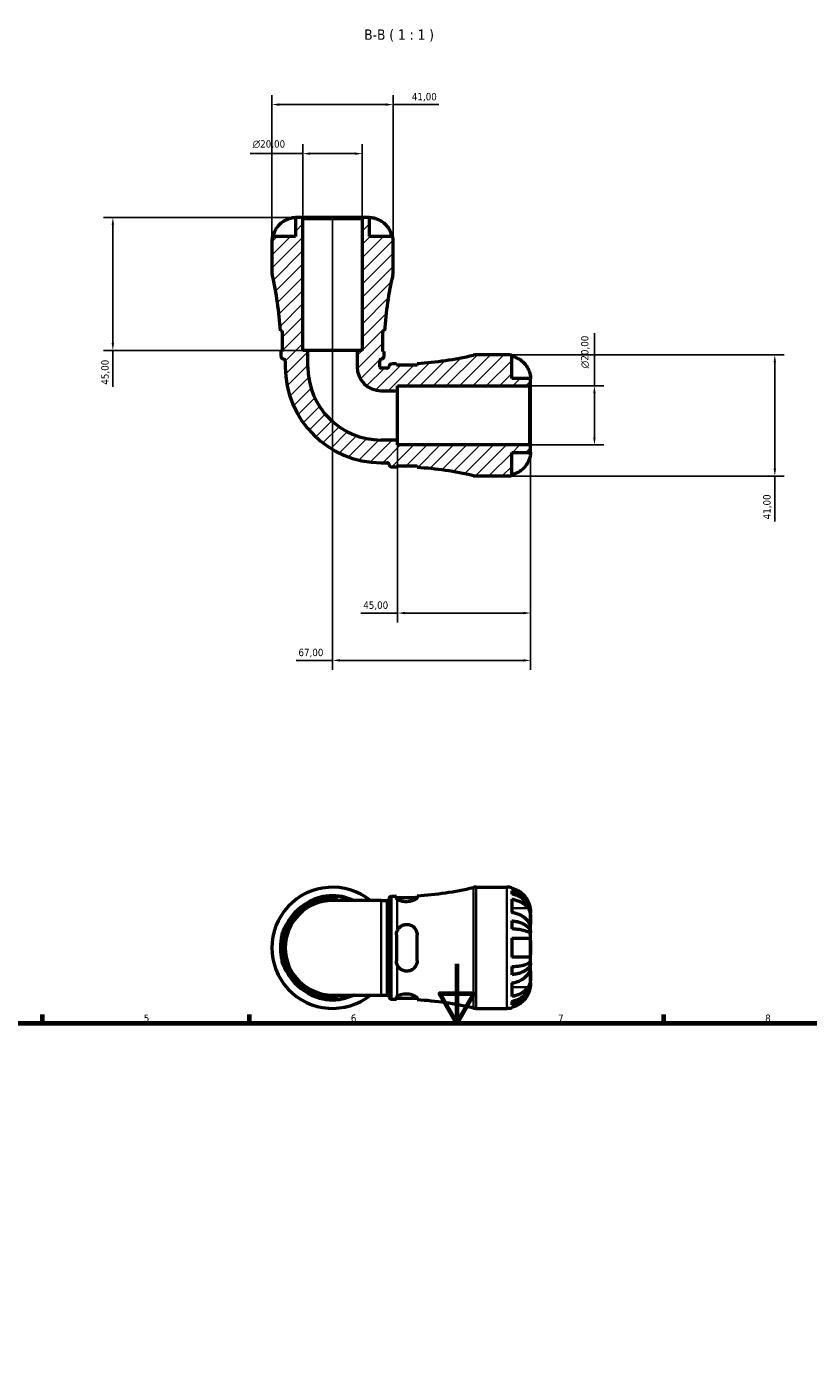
# Model space of a CAD drawing. Header units: millimetres. Extents: x 0 to 898, y 0 to 911.
# Tile 7 of 11: x 275 to 539, y 456 to 911. Entities that reach past the tile are written whole.
import ezdxf

# ---------------------------------------------------------------- set-up
doc = ezdxf.new("R2010")
doc.units = ezdxf.units.MM
for name, color, linetype, lineweight in [('Border (ISO)', 7, 'Continuous', 70), ('Dimension (ISO)', 7, 'Continuous', 25), ('Hatch (ISO)', 7, 'Continuous', 18), ('Symbol (ISO)', 7, 'Continuous', 25), ('Visible (ISO)', 7, 'Continuous', 50), ('Visible Narrow (ISO)', 7, 'Continuous', 35)]:
    doc.layers.add(name, color=color, linetype=linetype, lineweight=lineweight)
doc.styles.add('Label Text (ISO)', font='tahoma.ttf')
doc.styles.add('Note Text (ISO)', font='tahoma.ttf')
doc.dimstyles.new('Default (ISO)', dxfattribs={"dimtxt": 2.5, "dimasz": 2.5, "dimexe": 3.175, "dimexo": 0, "dimgap": 0.762, "dimtad": 1, "dimrnd": 1e-08, "dimzin": 0, "dimtxsty": 'Note Text (ISO)', "dimcen": 0.09, "dimdle": 10, "dimclrd": 256, "dimclre": 256, "dimclrt": 232, "dimazin": 0, "dimtfac": 1.40208, "dimtmove": 0, "dimatfit": 3, "dimfxl": 1, "dimtolj": 1, "dimtzin": 0, "dimlwd": -1, "dimlwe": -1, "dimarcsym": 0})

# ---------------------------------------------------------------- blocks, each defined once
blk = doc.blocks.new('Borders Default Border')
at = {"layer": 'Border (ISO)'}
for p, q in [((280.33, 574), (280.33, 576.9)), ((350.42, 574), (350.42, 576.9)), ((490.58, 574), (490.58, 576.9))]:
    blk.add_line(p, q, dxfattribs=at)
at = {"layer": 'Border (ISO)', "flags": 128}
for points in [[(420.5, 594), (420.5, 574), (414.73, 584), (426.27, 584), (420.5, 574)], [(20, 20), (20, 574), (821, 574), (821, 20), (20, 20)]]:
    blk.add_lwpolyline(points, dxfattribs=at)
at = {"layer": 'Border (ISO)', "color": 232, "true_color": 0xca0064, "char_height": 2.5, "attachment_point": 7, "style": 'Note Text (ISO)'}
for s, insert in [('5', (314.64, 574.35)), ('6', (384.66, 574.35)), ('7', (454.77, 574.4)), ('8', (524.81, 574.34))]:
    blk.add_mtext(s, dxfattribs=dict(at, insert=insert))
blk = doc.blocks.new('*D7')
at = {"layer": 'Defpoints', "color": 0, "transparency": 16777216}
for p in [(368.47, 868.23), (368.47, 846.23), (388.47, 846.23)]:
    blk.add_point(p, dxfattribs=at)
at = {"layer": 'Dimension (ISO)', "transparency": 16777216}
for p, q in [((368.47, 846.23), (368.47, 871.41)), ((388.47, 846.23), (388.47, 871.41)), ((368.47, 868.23), (350.65, 868.23)), ((385.97, 868.23), (370.97, 868.23))]:
    blk.add_line(p, q, dxfattribs=at)
for points in [[(370.97, 868.65), (370.97, 867.82), (368.47, 868.23)], [(385.97, 868.65), (385.97, 867.82), (388.47, 868.23)]]:
    blk.add_solid(points, dxfattribs=at)
at = {"layer": 'Dimension (ISO)', "color": 232, "true_color": 0xca0064, "transparency": 16777216, "insert": (351.41, 872.76), "char_height": 2.5, "attachment_point": 1, "style": 'Note Text (ISO)'}
blk.add_mtext('\\A1;\\fAIGDT|b0|i0;\\H2.5000;\\ln\\fTahoma|b0|i0;\\H2.5000;20,00', dxfattribs=at)
blk = doc.blocks.new('*D8')
at = {"layer": 'Defpoints', "color": 0, "transparency": 16777216}
for p in [(445.06, 789.64), (467.06, 789.64), (445.06, 769.64)]:
    blk.add_point(p, dxfattribs=at)
at = {"layer": 'Dimension (ISO)', "transparency": 16777216}
for p, q in [((467.06, 789.64), (467.06, 807.46)), ((445.06, 789.64), (470.23, 789.64)), ((467.06, 772.14), (467.06, 787.14)), ((445.06, 769.64), (470.23, 769.64))]:
    blk.add_line(p, q, dxfattribs=at)
for points in [[(466.64, 787.14), (467.47, 787.14), (467.06, 789.64)], [(466.64, 772.14), (467.47, 772.14), (467.06, 769.64)]]:
    blk.add_solid(points, dxfattribs=at)
at = {"layer": 'Dimension (ISO)', "color": 232, "true_color": 0xca0064, "transparency": 16777216, "insert": (462.53, 795.59), "char_height": 2.5, "attachment_point": 1, "rotation": 90, "style": 'Note Text (ISO)'}
blk.add_mtext('\\A1;\\fAIGDT|b0|i0;\\H2.5000;\\ln\\fTahoma|b0|i0;\\H2.5000;20,00', dxfattribs=at)
blk = doc.blocks.new('*D9')
at = {"layer": 'Defpoints', "color": 0, "transparency": 16777216}
for p in [(437.47, 800.14), (437.47, 759.14), (528.07, 759.14)]:
    blk.add_point(p, dxfattribs=at)
at = {"layer": 'Dimension (ISO)', "transparency": 16777216}
for p, q in [((437.47, 800.14), (531.25, 800.14)), ((528.07, 797.64), (528.07, 761.64)), ((437.47, 759.14), (531.25, 759.14)), ((528.07, 759.14), (528.07, 743.71))]:
    blk.add_line(p, q, dxfattribs=at)
for points in [[(527.66, 797.64), (528.49, 797.64), (528.07, 800.14)], [(527.66, 761.64), (528.49, 761.64), (528.07, 759.14)]]:
    blk.add_solid(points, dxfattribs=at)
at = {"layer": 'Dimension (ISO)', "color": 232, "true_color": 0xca0064, "transparency": 16777216, "insert": (524.14, 744.47), "char_height": 2.5, "attachment_point": 1, "rotation": 90, "style": 'Note Text (ISO)'}
blk.add_mtext('\\A1;41,00', dxfattribs=at)
blk = doc.blocks.new('*D10')
at = {"layer": 'Defpoints', "color": 0, "transparency": 16777216}
for p in [(398.97, 884.84), (357.97, 838.64), (398.97, 838.64)]:
    blk.add_point(p, dxfattribs=at)
at = {"layer": 'Dimension (ISO)', "transparency": 16777216}
for p, q in [((357.97, 838.64), (357.97, 888.01)), ((360.47, 884.84), (396.47, 884.84)), ((398.97, 838.64), (398.97, 888.01)), ((398.97, 884.84), (414.4, 884.84))]:
    blk.add_line(p, q, dxfattribs=at)
for points in [[(360.47, 885.25), (360.47, 884.42), (357.97, 884.84)], [(396.47, 885.25), (396.47, 884.42), (398.97, 884.84)]]:
    blk.add_solid(points, dxfattribs=at)
at = {"layer": 'Dimension (ISO)', "color": 232, "true_color": 0xca0064, "transparency": 16777216, "insert": (405.3, 888.77), "char_height": 2.5, "attachment_point": 1, "style": 'Note Text (ISO)'}
blk.add_mtext('\\A1;41,00', dxfattribs=at)
blk = doc.blocks.new('*D11')
at = {"layer": 'Defpoints', "color": 0, "transparency": 16777216}
for p in [(368.06, 846.64), (304.17, 801.64), (370.13, 801.64)]:
    blk.add_point(p, dxfattribs=at)
at = {"layer": 'Dimension (ISO)', "transparency": 16777216}
for p, q in [((368.06, 846.64), (301, 846.64)), ((304.17, 844.14), (304.17, 804.14)), ((370.13, 801.64), (301, 801.64)), ((304.17, 801.64), (304.17, 789.28))]:
    blk.add_line(p, q, dxfattribs=at)
for points in [[(303.76, 844.14), (304.59, 844.14), (304.17, 846.64)], [(303.76, 804.14), (304.59, 804.14), (304.17, 801.64)]]:
    blk.add_solid(points, dxfattribs=at)
at = {"layer": 'Dimension (ISO)', "color": 232, "true_color": 0xca0064, "transparency": 16777216, "insert": (300.24, 790.04), "char_height": 2.5, "attachment_point": 1, "rotation": 90, "style": 'Note Text (ISO)'}
blk.add_mtext('\\A1;45,00', dxfattribs=at)
blk = doc.blocks.new('*D12')
at = {"layer": 'Defpoints', "color": 0, "transparency": 16777216}
for p in [(400.47, 771.31), (445.47, 769.23), (400.47, 712.76)]:
    blk.add_point(p, dxfattribs=at)
at = {"layer": 'Dimension (ISO)', "transparency": 16777216}
for p, q in [((400.47, 771.31), (400.47, 709.58)), ((445.47, 769.23), (445.47, 709.58)), ((400.47, 712.76), (388.1, 712.76)), ((442.97, 712.76), (402.97, 712.76))]:
    blk.add_line(p, q, dxfattribs=at)
for points in [[(402.97, 713.17), (402.97, 712.34), (400.47, 712.76)], [(442.97, 713.17), (442.97, 712.34), (445.47, 712.76)]]:
    blk.add_solid(points, dxfattribs=at)
at = {"layer": 'Dimension (ISO)', "color": 232, "true_color": 0xca0064, "transparency": 16777216, "insert": (388.86, 716.69), "char_height": 2.5, "attachment_point": 1, "style": 'Note Text (ISO)'}
blk.add_mtext('\\A1;45,00', dxfattribs=at)
blk = doc.blocks.new('*D13')
at = {"layer": 'Defpoints', "color": 0, "transparency": 16777216}
for p in [(378.47, 846.23), (445.47, 769.23), (378.47, 696.74)]:
    blk.add_point(p, dxfattribs=at)
at = {"layer": 'Dimension (ISO)', "transparency": 16777216}
for p, q in [((378.47, 846.23), (378.47, 693.57)), ((445.47, 769.23), (445.47, 693.57)), ((378.47, 696.74), (366.18, 696.74)), ((442.97, 696.74), (380.97, 696.74))]:
    blk.add_line(p, q, dxfattribs=at)
for points in [[(380.97, 697.16), (380.97, 696.33), (378.47, 696.74)], [(442.97, 697.16), (442.97, 696.33), (445.47, 696.74)]]:
    blk.add_solid(points, dxfattribs=at)
at = {"layer": 'Dimension (ISO)', "color": 232, "true_color": 0xca0064, "transparency": 16777216, "insert": (366.94, 700.68), "char_height": 2.5, "attachment_point": 1, "style": 'Note Text (ISO)'}
blk.add_mtext('\\A1;67,00', dxfattribs=at)

msp = doc.modelspace()

# ---------------------------------------------------------------- hatches: boundary and pattern name
at = {"layer": 'Hatch (ISO)'}
h = msp.add_hatch(dxfattribs=at)
h.set_pattern_fill('ANSI31', color=256, scale=25.4, style=0)
h.set_pattern_definition([(45, (0, 0), (-2.245064, 2.245064), [])])
edge = h.paths.add_edge_path()
edge.add_line((445.468, 769.232), (445.058, 769.642))
edge.add_line((445.058, 769.642), (400.468, 769.642))
edge.add_line((400.468, 769.642), (400.468, 771.309))
edge.add_line((400.468, 771.309), (394.935, 771.309))
edge.add_ellipse((394.935, 796.11), major_axis=(0, -24.801), ratio=1, start_angle=270, end_angle=360, ccw=False)
edge.add_line((370.135, 796.11), (370.135, 801.642))
edge.add_line((370.135, 801.642), (368.468, 801.642))
edge.add_line((368.468, 801.642), (368.468, 846.232))
edge.add_line((368.468, 846.232), (368.058, 846.642))
edge.add_line((368.058, 846.642), (365.968, 846.642))
edge.add_line((365.968, 846.642), (365.968, 840.242))
edge.add_line((365.968, 840.242), (358.13, 840.242))
edge.add_ellipse((365.968, 838.642), major_axis=(-7.838, 1.6), ratio=1, start_angle=0, end_angle=11.53696)
edge.add_line((357.968, 838.642), (357.968, 828.218))
edge.add_ellipse((362.068, 828.218), major_axis=(-4.1, 0), ratio=1, start_angle=0, end_angle=13.13517)
edge.add_ellipse((247.612, 801.51), major_axis=(110.463, 25.777), ratio=1, start_angle=350.27638, end_angle=360, ccw=False)
edge.add_line((360.842, 808.26), (361.443, 808.26))
edge.add_line((361.443, 808.26), (361.443, 801.26))
edge.add_line((361.443, 801.26), (361.043, 801.26))
edge.add_line((361.043, 801.26), (361.043, 799.63))
edge.add_ellipse((361.863, 799.63), major_axis=(-0.82, 0), ratio=1, start_angle=0, end_angle=82.81924)
edge.add_ellipse((361.658, 798.003), major_axis=(0.103, 0.814), ratio=1, start_angle=277.18076, end_angle=360, ccw=False)
edge.add_line((362.478, 798.003), (362.478, 796.11))
edge.add_ellipse((394.935, 796.11), major_axis=(-32.458, 0), ratio=1, start_angle=0, end_angle=90)
edge.add_line((394.935, 763.652), (396.828, 763.652))
edge.add_ellipse((396.828, 762.832), major_axis=(0, 0.82), ratio=1, start_angle=277.18076, end_angle=360, ccw=False)
edge.add_ellipse((398.455, 763.037), major_axis=(-0.814, -0.103), ratio=1, start_angle=0, end_angle=82.81924)
edge.add_line((398.455, 762.217), (400.085, 762.217))
edge.add_line((400.085, 762.217), (400.085, 762.617))
edge.add_line((400.085, 762.617), (407.085, 762.617))
edge.add_line((407.085, 762.617), (407.085, 762.016))
edge.add_ellipse((400.335, 648.786), major_axis=(6.75, 113.23), ratio=1, start_angle=350.27638, end_angle=360, ccw=False)
edge.add_ellipse((427.044, 763.242), major_axis=(-0.932, -3.993), ratio=1, start_angle=0, end_angle=13.13517)
edge.add_line((427.044, 759.142), (437.468, 759.142))
edge.add_ellipse((437.468, 767.142), major_axis=(0, -8), ratio=1, start_angle=0, end_angle=11.53696)
edge.add_line((439.068, 759.304), (439.068, 767.142))
edge.add_line((439.068, 767.142), (445.468, 767.142))
edge.add_line((445.468, 767.142), (445.468, 769.232))
edge = h.paths.add_edge_path()
edge.add_line((445.058, 789.642), (445.468, 790.052))
edge.add_line((445.468, 790.052), (445.468, 792.142))
edge.add_line((445.468, 792.142), (439.068, 792.142))
edge.add_line((439.068, 792.142), (439.068, 799.981))
edge.add_ellipse((437.468, 792.142), major_axis=(1.6, 7.838), ratio=1, start_angle=0, end_angle=11.53696)
edge.add_line((437.468, 800.142), (427.044, 800.142))
edge.add_ellipse((427.044, 796.042), major_axis=(0, 4.1), ratio=1, start_angle=0, end_angle=13.13517)
edge.add_ellipse((400.335, 910.498), major_axis=(25.777, -110.463), ratio=1, start_angle=350.27638, end_angle=360, ccw=False)
edge.add_line((407.085, 797.268), (407.085, 796.667))
edge.add_line((407.085, 796.667), (400.085, 796.667))
edge.add_line((400.085, 796.667), (400.085, 797.067))
edge.add_line((400.085, 797.067), (398.455, 797.067))
edge.add_ellipse((398.455, 796.247), major_axis=(0, 0.82), ratio=1, start_angle=0, end_angle=82.81924)
edge.add_ellipse((396.828, 796.452), major_axis=(0.814, -0.103), ratio=1, start_angle=277.18076, end_angle=360, ccw=False)
edge.add_line((396.828, 795.632), (394.935, 795.632))
edge.add_ellipse((394.935, 796.11), major_axis=(0, -0.477), ratio=1, start_angle=270, end_angle=360, ccw=False)
edge.add_line((394.458, 796.11), (394.458, 798.003))
edge.add_ellipse((395.278, 798.003), major_axis=(-0.82, 0), ratio=1, start_angle=277.18076, end_angle=360, ccw=False)
edge.add_ellipse((395.073, 799.63), major_axis=(0.103, -0.814), ratio=1, start_angle=0, end_angle=82.81924)
edge.add_line((395.893, 799.63), (395.893, 801.26))
edge.add_line((395.893, 801.26), (395.493, 801.26))
edge.add_line((395.493, 801.26), (395.493, 808.26))
edge.add_line((395.493, 808.26), (396.094, 808.26))
edge.add_ellipse((509.324, 801.51), major_axis=(-113.23, 6.75), ratio=1, start_angle=350.27638, end_angle=360, ccw=False)
edge.add_ellipse((394.868, 828.218), major_axis=(3.993, -0.932), ratio=1, start_angle=0, end_angle=13.13517)
edge.add_line((398.968, 828.218), (398.968, 838.642))
edge.add_ellipse((390.968, 838.642), major_axis=(8, 0), ratio=1, start_angle=0, end_angle=11.53696)
edge.add_line((398.806, 840.242), (390.968, 840.242))
edge.add_line((390.968, 840.242), (390.968, 846.642))
edge.add_line((390.968, 846.642), (388.878, 846.642))
edge.add_line((388.878, 846.642), (388.468, 846.232))
edge.add_line((388.468, 846.232), (388.468, 801.642))
edge.add_line((388.468, 801.642), (386.801, 801.642))
edge.add_line((386.801, 801.642), (386.801, 796.11))
edge.add_ellipse((394.935, 796.11), major_axis=(-8.134, 0), ratio=1, start_angle=0, end_angle=90)
edge.add_line((394.935, 787.975), (400.468, 787.975))
edge.add_line((400.468, 787.975), (400.468, 789.642))
edge.add_line((400.468, 789.642), (445.058, 789.642))

# ---------------------------------------------------------------- linework, layer by layer
at = {"layer": 'Visible (ISO)'}
for p, q in [((368.058, 846.642), (365.968, 846.642)), ((365.968, 846.642), (365.968, 840.242)), ((368.468, 846.232), (368.058, 846.642)), ((388.878, 846.642), (368.058, 846.642)), ((368.468, 801.642), (368.468, 846.232)), ((368.468, 846.232), (388.468, 846.232)), ((388.878, 846.642), (388.468, 846.232)), ((388.468, 846.232), (388.468, 801.642)), ((390.968, 846.642), (388.878, 846.642)), ((390.968, 840.242), (390.968, 846.642)), ((357.968, 838.642), (357.968, 828.218)), ((365.968, 840.242), (358.13, 840.242)), ((398.806, 840.242), (390.968, 840.242)), ((398.968, 828.218), (398.968, 838.642)), ((360.842, 808.26), (361.443, 808.26)), ((361.443, 808.26), (361.443, 801.26)), ((395.493, 801.26), (395.493, 808.26)), ((395.493, 808.26), (396.094, 808.26)), ((361.443, 801.26), (361.043, 801.26)), ((361.043, 801.26), (361.043, 799.63)), ((362.478, 798.003), (362.478, 796.11)), ((370.135, 801.642), (368.468, 801.642)), ((370.135, 796.11), (370.135, 801.642)), ((386.801, 801.642), (370.135, 801.642)), ((388.468, 801.642), (386.801, 801.642)), ((386.801, 801.642), (386.801, 796.11)), ((394.458, 796.11), (394.458, 798.003)), ((395.893, 801.26), (395.493, 801.26)), ((395.893, 799.63), (395.893, 801.26)), ((407.085, 797.268), (407.085, 796.667)), ((437.468, 800.142), (427.044, 800.142)), ((439.068, 792.142), (439.068, 799.981)), ((396.828, 795.632), (394.935, 795.632)), ((400.085, 797.067), (398.455, 797.067)), ((400.085, 796.667), (400.085, 797.067)), ((407.085, 796.667), (400.085, 796.667)), ((400.468, 787.975), (400.468, 789.642)), ((400.468, 789.642), (445.058, 789.642)), ((445.468, 792.142), (439.068, 792.142)), ((445.058, 789.642), (445.468, 790.052)), ((445.058, 789.642), (445.058, 769.642)), ((445.468, 790.052), (445.468, 792.142)), ((445.468, 769.232), (445.468, 790.052)), ((394.935, 787.975), (400.468, 787.975)), ((400.468, 771.309), (400.468, 787.975)), ((400.468, 771.309), (394.935, 771.309)), ((400.468, 769.642), (400.468, 771.309)), ((445.058, 769.642), (400.468, 769.642)), ((439.068, 759.304), (439.068, 767.142)), ((439.068, 767.142), (445.468, 767.142)), ((445.468, 769.232), (445.058, 769.642)), ((445.468, 767.142), (445.468, 769.232)), ((394.935, 763.652), (396.828, 763.652)), ((398.455, 762.217), (400.085, 762.217)), ((400.085, 762.217), (400.085, 762.617)), ((400.085, 762.617), (407.085, 762.617)), ((407.085, 762.617), (407.085, 762.016)), ((427.044, 759.142), (437.468, 759.142)), ((427.044, 619.986), (437.468, 619.986)), ((439.068, 619.824), (439.068, 619.571)), ((394.935, 615.476), (378.468, 615.476)), ((394.935, 615.476), (396.828, 615.476)), ((398.455, 616.911), (400.085, 616.911)), ((400.085, 616.911), (400.085, 616.346)), ((400.085, 616.511), (407.082, 616.511)), ((407.085, 616.554), (407.085, 617.112)), ((439.068, 618.797), (439.068, 617.653)), ((439.068, 615.951), (439.068, 611.425)), ((445.468, 611.181), (445.46, 611.181)), ((445.468, 611.181), (445.468, 611.986)), ((445.468, 610.875), (445.468, 611.181)), ((445.468, 608.325), (445.468, 610.875)), ((439.068, 608.629), (439.068, 605.867)), ((445.468, 604.636), (445.468, 608.325)), ((400.085, 603.886), (400.085, 595.086)), ((407.085, 595.086), (407.085, 603.886)), ((439.068, 602.686), (439.068, 596.286)), ((445.468, 604.636), (444.909, 604.636)), ((445.468, 603.897), (445.468, 604.636)), ((445.468, 599.486), (445.468, 603.897)), ((445.468, 595.074), (445.468, 599.486)), ((439.068, 593.105), (439.068, 590.343)), ((445.468, 594.335), (444.909, 594.335)), ((445.468, 594.335), (445.468, 595.074)), ((445.468, 590.647), (445.468, 594.335)), ((445.468, 587.79), (445.46, 587.79)), ((445.468, 588.096), (445.468, 590.647)), ((445.468, 587.79), (445.468, 588.096)), ((445.468, 586.986), (445.468, 587.79)), ((378.468, 583.496), (394.935, 583.496)), ((394.935, 583.496), (396.828, 583.496)), ((439.068, 587.546), (439.068, 583.021)), ((398.455, 582.061), (400.085, 582.061)), ((400.085, 582.625), (400.085, 582.061)), ((400.085, 582.461), (407.082, 582.461)), ((407.085, 581.86), (407.085, 582.418)), ((427.044, 578.986), (437.468, 578.986)), ((439.068, 581.318), (439.068, 580.174)), ((439.068, 579.401), (439.068, 579.147))]:
    msp.add_line(p, q, dxfattribs=at)
for centre, radius, start, end in [((365.968, 838.642), 8, 168.46304, 180), ((390.968, 838.642), 8, 0, 11.53696), ((362.068, 828.218), 4.1, 180, 193.13517), ((247.612, 801.51), 113.431, 3.41155, 13.13517), ((509.324, 801.51), 113.431, 166.86483, 176.58845), ((394.868, 828.218), 4.1, 346.86483, 0), ((361.863, 799.63), 0.82, 180, 262.81924), ((361.658, 798.003), 0.82, 0, 82.81924), ((395.278, 798.003), 0.82, 97.18076, 180), ((395.073, 799.63), 0.82, 277.18076, 0), ((400.335, 910.498), 113.431, 273.41155, 283.13517), ((427.044, 796.042), 4.1, 90, 103.13517), ((437.468, 792.142), 8, 78.46304, 90), ((394.935, 796.11), 32.458, 180, 270), ((394.935, 796.11), 24.801, 180, 270), ((394.935, 796.11), 8.134, 180, 270), ((394.935, 796.11), 0.477, 180, 270), ((396.828, 796.452), 0.82, 270, 352.81924), ((398.455, 796.247), 0.82, 90, 172.81924), ((396.828, 762.832), 0.82, 7.18076, 90), ((398.455, 763.037), 0.82, 187.18076, 270), ((400.335, 648.786), 113.431, 76.86483, 86.58845), ((427.044, 763.242), 4.1, 256.86483, 270), ((437.468, 767.142), 8, 270, 281.53696), ((378.468, 599.486), 20.5, 51.26058, 308.73942), ((400.335, 730.342), 113.431, 273.41155, 283.13517), ((427.044, 615.886), 4.1, 90, 103.13517), ((437.468, 611.986), 8, 78.46304, 90), ((378.468, 599.486), 17.425, 66.58449, 293.41551), ((378.468, 599.486), 15.99, 90, 270), ((378.468, 599.486), 17.626, 75.54432, 104.45568), ((396.828, 616.296), 0.82, 270, 352.81924), ((398.455, 616.091), 0.82, 90, 172.81924), ((378.468, 599.486), 17.626, 165.54432, 194.45568), ((396.828, 582.676), 0.82, 7.18076, 90), ((378.468, 599.486), 17.626, 255.54432, 284.45568), ((398.455, 582.881), 0.82, 187.18076, 270), ((400.335, 468.63), 113.431, 76.86483, 86.58845), ((427.044, 583.086), 4.1, 256.86483, 270), ((437.468, 586.986), 8, 270, 281.53696)]:
    msp.add_arc(centre, radius, start, end, dxfattribs=at)
for points, knots in [([(358.383, 840.242), (358.488, 840.75), (358.645, 841.246), (359.018, 842.141), (359.271, 842.62), (359.873, 843.514), (360.222, 843.928), (360.927, 844.628), (361.35, 844.978), (362.117, 845.485), (362.444, 845.669), (362.768, 845.825)], [0.1517835, 0.1517835, 0.1517835, 0.1517835, 0.29453183, 0.29453183, 0.44272575, 0.44272575, 0.59091966, 0.59091966, 0.74090906, 0.74090906, 0.84386421, 0.84386421, 0.84386421, 0.84386421]), ([(362.768, 845.825), (362.801, 845.841), (362.835, 845.857), (363.049, 845.957), (363.232, 846.036), (363.567, 846.167), (363.719, 846.222), (364.042, 846.33), (364.211, 846.38), (364.64, 846.492), (364.884, 846.54), (365.362, 846.614), (365.574, 846.629), (365.884, 846.644), (365.968, 846.642), (365.968, 846.642)], [-0.51941856, -0.51941856, -0.51941856, -0.51941856, -0.50814121, -0.50814121, -0.44746114, -0.44746114, -0.39689748, -0.39689748, -0.33842903, -0.33842903, -0.24344262, -0.24344262, -0.12683785, -0.12683785, 0, 0, 0, 0]), ([(390.968, 846.642), (390.968, 846.642), (391.045, 846.644), (391.321, 846.632), (391.499, 846.62), (391.93, 846.562), (392.175, 846.518), (392.632, 846.406), (392.828, 846.35), (393.226, 846.22), (393.426, 846.147), (393.808, 845.991), (393.989, 845.911), (394.168, 845.825)], [-2.21111993, -2.21111993, -2.21111993, -2.21111993, -2.0898399, -2.0898399, -1.98614814, -1.98614814, -1.88775858, -1.88775858, -1.81973063, -1.81973063, -1.75376732, -1.75376732, -1.69399568, -1.69399568, -1.69399568, -1.69399568]), ([(394.168, 845.825), (394.492, 845.669), (394.819, 845.485), (395.586, 844.978), (396.009, 844.628), (396.714, 843.928), (397.063, 843.514), (397.665, 842.62), (397.918, 842.141), (398.291, 841.246), (398.448, 840.75), (398.553, 840.242)], [4.0321761, 4.0321761, 4.0321761, 4.0321761, 4.13513125, 4.13513125, 4.28512065, 4.28512065, 4.43331457, 4.43331457, 4.58150849, 4.58150849, 4.72425682, 4.72425682, 4.72425682, 4.72425682]), ([(439.068, 799.727), (439.576, 799.622), (440.072, 799.465), (440.967, 799.092), (441.446, 798.839), (442.34, 798.237), (442.754, 797.888), (443.454, 797.183), (443.803, 796.76), (444.31, 795.993), (444.495, 795.666), (444.651, 795.342)], [0.1517835, 0.1517835, 0.1517835, 0.1517835, 0.29453183, 0.29453183, 0.44272575, 0.44272575, 0.59091966, 0.59091966, 0.74090906, 0.74090906, 0.84386421, 0.84386421, 0.84386421, 0.84386421]), ([(444.651, 795.342), (444.667, 795.309), (444.682, 795.275), (444.783, 795.061), (444.861, 794.878), (444.993, 794.543), (445.048, 794.391), (445.155, 794.068), (445.205, 793.899), (445.317, 793.47), (445.366, 793.226), (445.439, 792.748), (445.455, 792.536), (445.47, 792.226), (445.468, 792.142), (445.468, 792.142)], [-0.51941856, -0.51941856, -0.51941856, -0.51941856, -0.50814121, -0.50814121, -0.44746114, -0.44746114, -0.39689748, -0.39689748, -0.33842903, -0.33842903, -0.24344262, -0.24344262, -0.12683785, -0.12683785, 0, 0, 0, 0]), ([(445.468, 767.142), (445.468, 767.142), (445.469, 767.066), (445.458, 766.79), (445.446, 766.611), (445.388, 766.18), (445.344, 765.935), (445.232, 765.479), (445.176, 765.282), (445.046, 764.884), (444.973, 764.684), (444.817, 764.302), (444.736, 764.121), (444.651, 763.942)], [-2.21111993, -2.21111993, -2.21111993, -2.21111993, -2.0898399, -2.0898399, -1.98614814, -1.98614814, -1.88775858, -1.88775858, -1.81973063, -1.81973063, -1.75376732, -1.75376732, -1.69399568, -1.69399568, -1.69399568, -1.69399568]), ([(444.651, 763.942), (444.495, 763.618), (444.31, 763.291), (443.803, 762.524), (443.454, 762.101), (442.754, 761.396), (442.34, 761.047), (441.446, 760.445), (440.967, 760.193), (440.072, 759.82), (439.576, 759.662), (439.068, 759.557)], [4.03217579, 4.03217579, 4.03217579, 4.03217579, 4.13513094, 4.13513094, 4.28512034, 4.28512034, 4.43331426, 4.43331426, 4.58150818, 4.58150818, 4.72425651, 4.72425651, 4.72425651, 4.72425651]), ([(444.651, 615.186), (444.495, 615.51), (444.31, 615.837), (443.803, 616.604), (443.454, 617.026), (442.754, 617.732), (442.34, 618.081), (441.446, 618.682), (440.967, 618.935), (440.072, 619.308), (439.576, 619.466), (439.068, 619.571)], [4.03217579, 4.03217579, 4.03217579, 4.03217579, 4.13513094, 4.13513094, 4.28512034, 4.28512034, 4.43331426, 4.43331426, 4.58150818, 4.58150818, 4.72425651, 4.72425651, 4.72425651, 4.72425651]), ([(372.769, 615.952), (372.41, 615.828), (372.076, 615.699), (371.472, 615.451), (371.206, 615.333), (370.811, 615.157), (370.677, 615.097), (370.547, 615.053), (370.554, 615.07), (370.711, 615.181), (370.863, 615.274), (371.327, 615.527), (371.663, 615.695), (372.452, 616.037), (372.905, 616.208), (373.611, 616.43), (373.839, 616.495), (374.068, 616.554)], [-1.0742724, -1.0742724, -1.0742724, -1.0742724, -0.9523053, -0.9523053, -0.8231503, -0.8231503, -0.7003414, -0.7003414, -0.5763633, -0.5763633, -0.4493543, -0.4493543, -0.2964754, -0.2964754, -0.142233, -0.142233, -0.0708388, -0.0708388, -0.0708388, -0.0708388]), ([(382.868, 616.554), (383.034, 616.511), (383.2, 616.465), (383.814, 616.282), (384.243, 616.128), (385.031, 615.807), (385.384, 615.639), (385.678, 615.487), (385.689, 615.481), (385.699, 615.476)], [-1.00368369, -1.00368369, -1.00368369, -1.00368369, -0.95190075, -0.95190075, -0.80972208, -0.80972208, -0.66179246, -0.66179246, -0.65597555, -0.65597555, -0.65597555, -0.65597555]), ([(385.4, 615.476), (385.389, 615.48), (385.378, 615.485), (385.026, 615.634), (384.617, 615.797), (384.167, 615.952)], [-0.1577496, -0.1577496, -0.1577496, -0.1577496, -0.15281787, -0.15281787, -0.00004764, -0.00004764, -0.00004764, -0.00004764]), ([(407.085, 616.554), (407.085, 616.511), (407.074, 616.465), (406.986, 616.282), (406.835, 616.128), (406.376, 615.807), (406.063, 615.639), (405.357, 615.364), (404.981, 615.253), (404.191, 615.105), (403.791, 615.066), (402.968, 615.065), (402.56, 615.106), (401.788, 615.256), (401.435, 615.366), (400.787, 615.634), (400.515, 615.797), (400.335, 615.952)], [-1.0036837, -1.0036837, -1.0036837, -1.0036837, -0.9519007, -0.9519007, -0.8097221, -0.8097221, -0.6617925, -0.6617925, -0.5319087, -0.5319087, -0.4103201, -0.4103201, -0.2840828, -0.2840828, -0.1528179, -0.1528179, -0.0000476, -0.0000476, -0.0000476, -0.0000476]), ([(439.068, 618.797), (439.581, 618.695), (440.082, 618.543), (440.982, 618.181), (441.462, 617.938), (442.357, 617.358), (442.772, 617.022), (443.47, 616.345), (443.818, 615.941), (444.416, 615.072), (444.668, 614.607), (445.047, 613.72), (445.209, 613.216), (445.419, 612.188), (445.468, 611.662), (445.468, 611.181)], [0.1517731, 0.1517731, 0.1517731, 0.1517731, 0.2959053, 0.2959053, 0.44402, 0.44402, 0.5921347, 0.5921347, 0.7405595, 0.7405595, 0.8889844, 0.8889844, 1.0379976, 1.0379976, 1.1870108, 1.1870108, 1.1870108, 1.1870108]), ([(445.468, 610.875), (445.468, 611.303), (445.419, 611.771), (445.209, 612.686), (445.047, 613.134), (444.668, 613.924), (444.416, 614.338), (443.818, 615.111), (443.47, 615.471), (442.772, 616.073), (442.357, 616.372), (441.462, 616.888), (440.982, 617.105), (440.082, 617.426), (439.581, 617.563), (439.068, 617.653)], [3.5727317, 3.5727317, 3.5727317, 3.5727317, 3.721745, 3.721745, 3.8707582, 3.8707582, 4.019183, 4.019183, 4.1676079, 4.1676079, 4.3157226, 4.3157226, 4.4638373, 4.4638373, 4.6079695, 4.6079695, 4.6079695, 4.6079695]), ([(439.068, 615.951), (439.576, 615.876), (440.072, 615.765), (440.967, 615.501), (441.446, 615.323), (442.34, 614.897), (442.754, 614.651), (443.454, 614.152), (443.803, 613.853), (444.31, 613.311), (444.495, 613.079), (444.651, 612.85)], [0.1517835, 0.1517835, 0.1517835, 0.1517835, 0.29453183, 0.29453183, 0.44272575, 0.44272575, 0.59091966, 0.59091966, 0.74090906, 0.74090906, 0.84386421, 0.84386421, 0.84386421, 0.84386421]), ([(445.468, 611.986), (445.468, 611.986), (445.469, 612.062), (445.458, 612.338), (445.446, 612.516), (445.388, 612.948), (445.344, 613.192), (445.232, 613.649), (445.176, 613.845), (445.046, 614.244), (444.973, 614.444), (444.817, 614.826), (444.736, 615.007), (444.651, 615.186)], [-2.21111993, -2.21111993, -2.21111993, -2.21111993, -2.0898399, -2.0898399, -1.98614814, -1.98614814, -1.88775858, -1.88775858, -1.81973063, -1.81973063, -1.75376732, -1.75376732, -1.69399568, -1.69399568, -1.69399568, -1.69399568]), ([(444.651, 608.325), (444.495, 608.554), (444.31, 608.785), (443.803, 609.327), (443.454, 609.626), (442.754, 610.125), (442.34, 610.372), (441.446, 610.797), (440.967, 610.976), (440.072, 611.24), (439.576, 611.351), (439.068, 611.425)], [4.03217579, 4.03217579, 4.03217579, 4.03217579, 4.13513094, 4.13513094, 4.28512034, 4.28512034, 4.43331426, 4.43331426, 4.58150818, 4.58150818, 4.72425651, 4.72425651, 4.72425651, 4.72425651]), ([(444.651, 612.85), (444.718, 612.751), (444.782, 612.643), (444.929, 612.366), (445.006, 612.189), (445.142, 611.813), (445.199, 611.617), (445.313, 611.132), (445.36, 610.842), (445.438, 610.143), (445.455, 609.743), (445.47, 608.978), (445.468, 608.623), (445.468, 608.325)], [-0.51605321, -0.51605321, -0.51605321, -0.51605321, -0.46927389, -0.46927389, -0.40272959, -0.40272959, -0.33754407, -0.33754407, -0.24860938, -0.24860938, -0.12674173, -0.12674173, 0, 0, 0, 0]), ([(361.4, 603.886), (361.443, 604.052), (361.489, 604.218), (361.672, 604.832), (361.825, 605.26), (362.147, 606.048), (362.314, 606.402), (362.589, 606.932), (362.7, 607.123), (362.848, 607.356), (362.887, 607.403), (362.888, 607.356), (362.848, 607.258), (362.698, 606.92), (362.588, 606.679), (362.32, 606.044), (362.157, 605.635), (362.001, 605.185)], [-1.0036355, -1.0036355, -1.0036355, -1.0036355, -0.9518732, -0.9518732, -0.8097236, -0.8097236, -0.6617881, -0.6617881, -0.5318991, -0.5318991, -0.4103105, -0.4103105, -0.2840761, -0.2840761, -0.1528156, -0.1528156, 0, 0, 0, 0]), ([(400.335, 605.185), (400.479, 605.544), (400.681, 605.877), (401.203, 606.482), (401.527, 606.747), (402.244, 607.143), (402.628, 607.277), (403.437, 607.407), (403.849, 607.4), (404.662, 607.242), (405.049, 607.091), (405.816, 606.627), (406.173, 606.291), (406.728, 605.501), (406.923, 605.048), (407.063, 604.343), (407.085, 604.115), (407.085, 603.886)], [-1.0742724, -1.0742724, -1.0742724, -1.0742724, -0.9523053, -0.9523053, -0.8231503, -0.8231503, -0.7003414, -0.7003414, -0.5763633, -0.5763633, -0.4493543, -0.4493543, -0.2964754, -0.2964754, -0.142233, -0.142233, -0.0708388, -0.0708388, -0.0708388, -0.0708388]), ([(439.068, 608.629), (439.581, 608.576), (440.082, 608.495), (440.982, 608.306), (441.462, 608.178), (442.357, 607.874), (442.772, 607.698), (443.47, 607.343), (443.818, 607.132), (444.416, 606.676), (444.668, 606.432), (445.047, 605.967), (445.209, 605.703), (445.419, 605.164), (445.468, 604.888), (445.468, 604.636)], [0.1517731, 0.1517731, 0.1517731, 0.1517731, 0.2959053, 0.2959053, 0.44402, 0.44402, 0.5921347, 0.5921347, 0.7405595, 0.7405595, 0.8889844, 0.8889844, 1.0379976, 1.0379976, 1.1870108, 1.1870108, 1.1870108, 1.1870108]), ([(445.468, 608.325), (445.468, 608.177), (445.468, 608.044), (445.467, 607.804), (445.466, 607.7), (445.455, 607.49), (445.441, 607.414), (445.379, 607.374), (445.334, 607.401), (445.221, 607.522), (445.166, 607.593), (445.035, 607.769), (444.961, 607.873), (444.809, 608.093), (444.732, 608.205), (444.651, 608.325)], [0, 0, 0, 0, 0.0626039, 0.0626039, 0.12946018, 0.12946018, 0.23227607, 0.23227607, 0.32766079, 0.32766079, 0.39439512, 0.39439512, 0.45981717, 0.45981717, 0.51643089, 0.51643089, 0.51643089, 0.51643089]), ([(445.468, 603.897), (445.468, 604.022), (445.419, 604.157), (445.209, 604.424), (445.047, 604.554), (444.668, 604.783), (444.416, 604.903), (443.818, 605.128), (443.47, 605.233), (442.772, 605.408), (442.357, 605.495), (441.462, 605.645), (440.982, 605.708), (440.082, 605.801), (439.581, 605.841), (439.068, 605.867)], [3.5727317, 3.5727317, 3.5727317, 3.5727317, 3.721745, 3.721745, 3.8707582, 3.8707582, 4.019183, 4.019183, 4.1676079, 4.1676079, 4.3157226, 4.3157226, 4.4638373, 4.4638373, 4.6079695, 4.6079695, 4.6079695, 4.6079695]), ([(439.068, 602.686), (439.576, 602.686), (440.072, 602.686), (440.967, 602.686), (441.446, 602.686), (442.34, 602.686), (442.754, 602.686), (443.454, 602.686), (443.803, 602.686), (444.31, 602.686), (444.495, 602.686), (444.651, 602.686)], [0.1517835, 0.1517835, 0.1517835, 0.1517835, 0.29453183, 0.29453183, 0.44272575, 0.44272575, 0.59091966, 0.59091966, 0.74090906, 0.74090906, 0.84386421, 0.84386421, 0.84386421, 0.84386421]), ([(444.651, 602.686), (444.716, 602.686), (444.778, 602.677), (444.925, 602.632), (445.004, 602.585), (445.141, 602.449), (445.199, 602.362), (445.313, 602.11), (445.36, 601.931), (445.438, 601.431), (445.455, 601.09), (445.47, 600.326), (445.468, 599.908), (445.468, 599.486)], [-0.5159245, -0.5159245, -0.5159245, -0.5159245, -0.47074715, -0.47074715, -0.40311077, -0.40311077, -0.33740557, -0.33740557, -0.24866964, -0.24866964, -0.12673966, -0.12673966, 0, 0, 0, 0]), ([(445.468, 599.486), (445.468, 599.081), (445.469, 598.681), (445.458, 597.985), (445.446, 597.688), (445.388, 597.175), (445.344, 596.962), (445.232, 596.67), (445.176, 596.572), (445.046, 596.42), (444.973, 596.366), (444.817, 596.301), (444.736, 596.286), (444.651, 596.286)], [-2.21111993, -2.21111993, -2.21111993, -2.21111993, -2.0898399, -2.0898399, -1.98614814, -1.98614814, -1.88775858, -1.88775858, -1.81973063, -1.81973063, -1.75376732, -1.75376732, -1.69399568, -1.69399568, -1.69399568, -1.69399568]), ([(362.001, 593.787), (362.126, 593.427), (362.254, 593.094), (362.502, 592.489), (362.62, 592.224), (362.797, 591.828), (362.856, 591.695), (362.9, 591.565), (362.883, 591.572), (362.773, 591.729), (362.68, 591.881), (362.427, 592.345), (362.258, 592.68), (361.917, 593.47), (361.745, 593.923), (361.524, 594.629), (361.459, 594.857), (361.4, 595.086)], [-1.0742723, -1.0742723, -1.0742723, -1.0742723, -0.9522757, -0.9522757, -0.8231436, -0.8231436, -0.7003348, -0.7003348, -0.5763565, -0.5763565, -0.4493471, -0.4493471, -0.2964688, -0.2964688, -0.1422294, -0.1422294, -0.0708388, -0.0708388, -0.0708388, -0.0708388]), ([(407.085, 595.086), (407.085, 594.919), (407.074, 594.754), (406.986, 594.14), (406.835, 593.711), (406.376, 592.923), (406.063, 592.569), (405.357, 592.039), (404.981, 591.848), (404.191, 591.616), (403.791, 591.568), (402.968, 591.615), (402.56, 591.714), (401.788, 592.052), (401.435, 592.293), (400.787, 592.927), (400.515, 593.337), (400.335, 593.787)], [-1.0036837, -1.0036837, -1.0036837, -1.0036837, -0.9519007, -0.9519007, -0.8097221, -0.8097221, -0.6617925, -0.6617925, -0.5319087, -0.5319087, -0.4103201, -0.4103201, -0.2840828, -0.2840828, -0.1528179, -0.1528179, -0.0000476, -0.0000476, -0.0000476, -0.0000476]), ([(444.651, 596.286), (444.495, 596.286), (444.31, 596.286), (443.803, 596.286), (443.454, 596.286), (442.754, 596.286), (442.34, 596.286), (441.446, 596.286), (440.967, 596.286), (440.072, 596.286), (439.576, 596.286), (439.068, 596.286)], [4.03217579, 4.03217579, 4.03217579, 4.03217579, 4.13513094, 4.13513094, 4.28512034, 4.28512034, 4.43331426, 4.43331426, 4.58150818, 4.58150818, 4.72425651, 4.72425651, 4.72425651, 4.72425651]), ([(439.068, 593.105), (439.581, 593.131), (440.082, 593.17), (440.982, 593.264), (441.462, 593.327), (442.357, 593.477), (442.772, 593.564), (443.47, 593.739), (443.818, 593.843), (444.416, 594.068), (444.668, 594.188), (445.047, 594.418), (445.209, 594.548), (445.419, 594.814), (445.468, 594.95), (445.468, 595.074)], [0.1517731, 0.1517731, 0.1517731, 0.1517731, 0.2959053, 0.2959053, 0.44402, 0.44402, 0.5921347, 0.5921347, 0.7405595, 0.7405595, 0.8889844, 0.8889844, 1.0379976, 1.0379976, 1.1870108, 1.1870108, 1.1870108, 1.1870108]), ([(445.468, 594.335), (445.468, 594.083), (445.419, 593.808), (445.209, 593.268), (445.047, 593.004), (444.668, 592.539), (444.416, 592.295), (443.818, 591.84), (443.47, 591.628), (442.772, 591.273), (442.357, 591.097), (441.462, 590.793), (440.982, 590.665), (440.082, 590.476), (439.581, 590.396), (439.068, 590.343)], [3.5727317, 3.5727317, 3.5727317, 3.5727317, 3.721745, 3.721745, 3.8707582, 3.8707582, 4.019183, 4.019183, 4.1676079, 4.1676079, 4.3157226, 4.3157226, 4.4638373, 4.4638373, 4.6079695, 4.6079695, 4.6079695, 4.6079695]), ([(439.068, 587.546), (439.576, 587.62), (440.072, 587.732), (440.967, 587.996), (441.446, 588.174), (442.34, 588.6), (442.754, 588.846), (443.454, 589.345), (443.803, 589.644), (444.31, 590.186), (444.495, 590.418), (444.651, 590.647)], [0.1517835, 0.1517835, 0.1517835, 0.1517835, 0.29453183, 0.29453183, 0.44272575, 0.44272575, 0.59091966, 0.59091966, 0.74090906, 0.74090906, 0.84386421, 0.84386421, 0.84386421, 0.84386421]), ([(439.068, 581.318), (439.581, 581.409), (440.082, 581.545), (440.982, 581.866), (441.462, 582.083), (442.357, 582.599), (442.772, 582.898), (443.47, 583.501), (443.818, 583.86), (444.416, 584.633), (444.668, 585.048), (445.047, 585.837), (445.209, 586.285), (445.419, 587.201), (445.468, 587.668), (445.468, 588.096)], [0.1517731, 0.1517731, 0.1517731, 0.1517731, 0.2959053, 0.2959053, 0.44402, 0.44402, 0.5921347, 0.5921347, 0.7405595, 0.7405595, 0.8889844, 0.8889844, 1.0379976, 1.0379976, 1.1870108, 1.1870108, 1.1870108, 1.1870108]), ([(445.468, 587.79), (445.468, 587.309), (445.419, 586.784), (445.209, 585.755), (445.047, 585.252), (444.668, 584.365), (444.416, 583.899), (443.818, 583.03), (443.47, 582.627), (442.772, 581.949), (442.357, 581.613), (441.462, 581.034), (440.982, 580.79), (440.082, 580.429), (439.581, 580.276), (439.068, 580.174)], [3.5727317, 3.5727317, 3.5727317, 3.5727317, 3.721745, 3.721745, 3.8707582, 3.8707582, 4.019183, 4.019183, 4.1676079, 4.1676079, 4.3157226, 4.3157226, 4.4638373, 4.4638373, 4.6079695, 4.6079695, 4.6079695, 4.6079695]), ([(444.651, 590.647), (444.718, 590.746), (444.782, 590.84), (444.929, 591.052), (445.006, 591.163), (445.142, 591.347), (445.199, 591.421), (445.313, 591.551), (445.36, 591.588), (445.438, 591.579), (445.455, 591.497), (445.47, 591.182), (445.468, 590.946), (445.468, 590.647)], [-0.51605321, -0.51605321, -0.51605321, -0.51605321, -0.46927389, -0.46927389, -0.40272959, -0.40272959, -0.33754407, -0.33754407, -0.24860938, -0.24860938, -0.12674173, -0.12674173, 0, 0, 0, 0]), ([(445.468, 590.647), (445.468, 590.499), (445.468, 590.338), (445.467, 589.979), (445.466, 589.782), (445.455, 589.257), (445.441, 588.922), (445.379, 588.266), (445.334, 587.953), (445.221, 587.439), (445.166, 587.236), (445.035, 586.854), (444.961, 586.677), (444.809, 586.372), (444.732, 586.241), (444.651, 586.121)], [0, 0, 0, 0, 0.0626039, 0.0626039, 0.12946018, 0.12946018, 0.23227607, 0.23227607, 0.32766079, 0.32766079, 0.39439512, 0.39439512, 0.45981717, 0.45981717, 0.51643089, 0.51643089, 0.51643089, 0.51643089]), ([(374.068, 582.418), (373.902, 582.461), (373.736, 582.507), (373.122, 582.69), (372.693, 582.843), (371.905, 583.165), (371.552, 583.332), (371.021, 583.607), (370.83, 583.718), (370.598, 583.866), (370.551, 583.905), (370.597, 583.906), (370.696, 583.865), (371.034, 583.715), (371.275, 583.606), (371.91, 583.337), (372.319, 583.175), (372.769, 583.019)], [-1.0036837, -1.0036837, -1.0036837, -1.0036837, -0.9519007, -0.9519007, -0.8097221, -0.8097221, -0.6617925, -0.6617925, -0.5319087, -0.5319087, -0.4103201, -0.4103201, -0.2840828, -0.2840828, -0.1528179, -0.1528179, -0.0000476, -0.0000476, -0.0000476, -0.0000476]), ([(385.699, 583.496), (385.471, 583.377), (385.194, 583.242), (384.484, 582.935), (384.031, 582.763), (383.325, 582.542), (383.097, 582.477), (382.868, 582.418)], [-0.41854698, -0.41854698, -0.41854698, -0.41854698, -0.29647538, -0.29647538, -0.14223301, -0.14223301, -0.07083883, -0.07083883, -0.07083883, -0.07083883]), ([(384.167, 583.019), (384.526, 583.143), (384.86, 583.272), (385.239, 583.428), (385.322, 583.462), (385.4, 583.496)], [-1.07427239, -1.07427239, -1.07427239, -1.07427239, -0.95230532, -0.95230532, -0.91661782, -0.91661782, -0.91661782, -0.91661782]), ([(400.335, 583.019), (400.479, 583.143), (400.681, 583.272), (401.203, 583.52), (401.527, 583.638), (402.244, 583.815), (402.628, 583.874), (403.437, 583.918), (403.849, 583.901), (404.662, 583.791), (405.049, 583.698), (405.816, 583.444), (406.173, 583.276), (406.728, 582.935), (406.923, 582.763), (407.063, 582.542), (407.085, 582.477), (407.085, 582.418)], [-1.0742724, -1.0742724, -1.0742724, -1.0742724, -0.9523053, -0.9523053, -0.8231503, -0.8231503, -0.7003414, -0.7003414, -0.5763633, -0.5763633, -0.4493543, -0.4493543, -0.2964754, -0.2964754, -0.142233, -0.142233, -0.0708388, -0.0708388, -0.0708388, -0.0708388]), ([(444.651, 586.121), (444.495, 585.892), (444.31, 585.661), (443.803, 585.119), (443.454, 584.82), (442.754, 584.321), (442.34, 584.074), (441.446, 583.649), (440.967, 583.47), (440.072, 583.206), (439.576, 583.095), (439.068, 583.021)], [4.03217579, 4.03217579, 4.03217579, 4.03217579, 4.13513094, 4.13513094, 4.28512034, 4.28512034, 4.43331426, 4.43331426, 4.58150818, 4.58150818, 4.72425651, 4.72425651, 4.72425651, 4.72425651]), ([(439.068, 579.401), (439.576, 579.506), (440.072, 579.663), (440.967, 580.036), (441.446, 580.289), (442.34, 580.891), (442.754, 581.239), (443.454, 581.945), (443.803, 582.368), (444.31, 583.134), (444.495, 583.461), (444.651, 583.786)], [0.1517835, 0.1517835, 0.1517835, 0.1517835, 0.29453183, 0.29453183, 0.44272575, 0.44272575, 0.59091966, 0.59091966, 0.74090906, 0.74090906, 0.84386421, 0.84386421, 0.84386421, 0.84386421]), ([(444.651, 583.786), (444.716, 583.922), (444.778, 584.059), (444.925, 584.404), (445.004, 584.611), (445.141, 585.012), (445.199, 585.205), (445.313, 585.64), (445.36, 585.871), (445.438, 586.358), (445.455, 586.584), (445.47, 586.902), (445.468, 586.986), (445.468, 586.986)], [-0.5159245, -0.5159245, -0.5159245, -0.5159245, -0.47074715, -0.47074715, -0.40311077, -0.40311077, -0.33740557, -0.33740557, -0.24866964, -0.24866964, -0.12673966, -0.12673966, 0, 0, 0, 0])]:
    msp.add_open_spline(points, degree=3, knots=knots, dxfattribs=at)
for points in [[(361.443, 808.256), (361.428, 808.258), (361.414, 808.26), (361.4, 808.26)], [(395.536, 808.26), (395.522, 808.26), (395.508, 808.258), (395.493, 808.256)], [(407.082, 796.667), (407.084, 796.682), (407.085, 796.696), (407.085, 796.71)], [(407.085, 762.574), (407.085, 762.588), (407.084, 762.602), (407.082, 762.617)], [(400.335, 615.952), (400.169, 616.097), (400.085, 616.234), (400.085, 616.346)], [(400.085, 603.886), (400.085, 604.315), (400.169, 604.767), (400.335, 605.185)], [(400.335, 593.787), (400.169, 594.204), (400.085, 594.656), (400.085, 595.086)], [(400.085, 582.625), (400.085, 582.738), (400.169, 582.875), (400.335, 583.019)]]:
    msp.add_open_spline(points, degree=3, dxfattribs=at)
at = {"layer": 'Visible Narrow (ISO)'}
for p, q in [((426.112, 579.344), (426.112, 619.627)), ((427.044, 619.733), (427.044, 579.238)), ((437.468, 579.238), (437.468, 619.733)), ((374.068, 616.356), (374.068, 616.543)), ((382.868, 616.543), (382.868, 616.356)), ((394.935, 583.693), (394.935, 615.279)), ((396.828, 583.693), (396.828, 615.279)), ((397.642, 615.988), (397.642, 582.984)), ((398.455, 616.696), (398.455, 582.275)), ((400.335, 605.923), (400.335, 615.678)), ((444.371, 612.85), (439.347, 612.85)), ((361.41, 603.886), (361.597, 603.886)), ((361.597, 595.086), (361.41, 595.086)), ((400.335, 583.294), (400.335, 593.048)), ((444.371, 586.121), (439.347, 586.121)), ((374.068, 582.428), (374.068, 582.615)), ((382.868, 582.615), (382.868, 582.428))]:
    msp.add_line(p, q, dxfattribs=at)
for radius, start, end in [(20.393, 64.47401, 295.52599), (16.707, 83.83292, 276.16708)]:
    msp.add_arc((378.468, 599.486), radius, start, end, dxfattribs=at)

# ---------------------------------------------------------------- block references
msp.add_blockref('Borders Default Border', (0, 0))

# ---------------------------------------------------------------- texts
at = {"layer": 'Symbol (ISO)', "insert": (389.201, 906.115), "char_height": 3.5, "attachment_point": 7, "style": 'Label Text (ISO)'}
msp.add_mtext('B-B ( 1 : 1 )', dxfattribs=at)

# ---------------------------------------------------------------- dimensions: what is measured, and where the dimension line sits
at = {"layer": 'Dimension (ISO)'}
for base, p1, p2, angle, picture, middle in [((398.968, 884.836), (357.968, 838.642), (398.968, 838.642), 180, '*D10', (409.468, 884.836)), ((304.174, 801.642), (368.058, 846.642), (370.135, 801.642), 270, '*D11', (304.174, 794.209)), ((378.468, 696.743), (445.468, 769.232), (378.468, 846.232), 180, '*D13', (371.072, 696.743)), ((528.074, 759.142), (437.468, 800.142), (437.468, 759.142), 90, '*D9', (528.074, 748.642)), ((400.468, 712.756), (445.468, 769.232), (400.468, 771.309), 180, '*D12', (393.035, 712.756))]:
    dim = msp.add_linear_dim(base=base, p1=p1, p2=p2, angle=angle, dimstyle='Default (ISO)', override={"dimdec": 2, "dimtp": 0, "dimtm": 0, "dimtdec": 2, "dimtofl": 0, "dimatfit": 2}, dxfattribs=at)
    dim.commit()
    dim.dimension.update_dxf_attribs({"geometry": picture, "text_midpoint": middle, "dimtype": 160})
for base, p1, p2, angle, picture, middle in [((368.468, 868.232), (388.468, 846.232), (368.468, 846.232), 180, '*D7', (356.968, 868.232)), ((467.058, 789.642), (445.058, 769.642), (445.058, 789.642), 90, '*D8', (467.058, 801.142))]:
    dim = msp.add_linear_dim(base=base, p1=p1, p2=p2, angle=angle, text='\\fAIGDT|b0|i0;\\H2.5000;\\ln\\fTahoma|b0|i0;\\H2.5000;<>', dimstyle='Default (ISO)', override={"dimdec": 2, "dimtp": 0, "dimtm": 0, "dimtdec": 2, "dimtofl": 0, "dimatfit": 2}, dxfattribs=at)
    dim.commit()
    dim.dimension.update_dxf_attribs({"geometry": picture, "text_midpoint": middle, "dimtype": 160})

doc.saveas('drawing.dxf')
